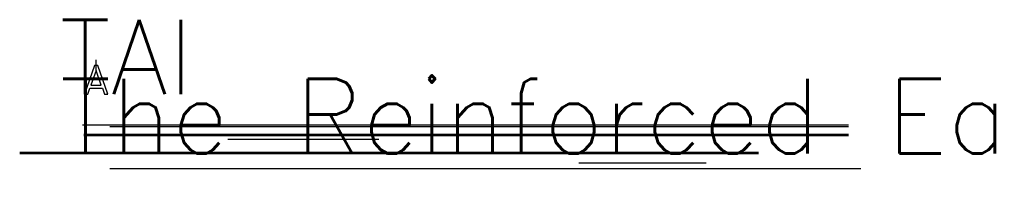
# Model space of a CAD drawing. Extents: x 0 to 1154, y 0 to 483.
# Tile 5 of 6: x 509 to 761, y 442 to 483. Entities that reach past the tile are written whole.
import ezdxf

# ---------------------------------------------------------------- set-up
doc = ezdxf.new("R2010")
doc.units = 0
doc.header["$LTSCALE"] = 25.4
doc.header["$MEASUREMENT"] = 0
doc.layers.add('TRASH', color=1, linetype='CONTINUOUS')
doc.styles.add('TXT_SHX', font='txt.shx')

msp = doc.modelspace()

# ---------------------------------------------------------------- linework, layer by layer
at = {"layer": 'TRASH', "color": 7, "linetype": 'CONTINUOUS'}
for p, q in [((529.01, 469.59), (529.01, 472.31)), ((529.01, 469.59), (529.01, 472.31)), ((529.01, 469.59), (529.01, 470.85)), ((529.01, 469.59), (529.01, 470.85)), ((529.01, 469.59), (529.01, 470.85)), ((529.01, 469.59), (529.01, 470.85)), ((562.65, 452.03), (601.28, 452.03)), ((562.65, 452.03), (601.28, 452.03)), ((652.41, 445.98), (685.01, 445.98)), ((652.41, 445.98), (685.01, 445.98))]:
    msp.add_line(p, q, dxfattribs=at)
at = {"layer": 'TRASH', "color": 3, "linetype": 'CONTINUOUS'}
for p, q in [((525.54, 455.69), (721.44, 455.69)), ((525.54, 455.69), (721.44, 455.69)), ((525.87, 453.36), (721.44, 453.36)), ((525.87, 453.36), (721.44, 453.36)), ((532.55, 455.29), (721.44, 455.29)), ((532.55, 455.29), (721.44, 455.29)), ((525.87, 452.96), (721.44, 452.96)), ((525.87, 452.96), (721.44, 452.96)), ((509.46, 448.78), (698.36, 448.78)), ((509.46, 448.78), (698.36, 448.78)), ((509.46, 448.38), (698.36, 448.38)), ((509.46, 448.38), (698.36, 448.38)), ((532.55, 444.56), (724.57, 444.56)), ((532.55, 444.56), (724.57, 444.56))]:
    msp.add_line(p, q, dxfattribs=at)
at = {"layer": 'TRASH', "color": 7, "linetype": 'CONTINUOUS'}
for points in [[(529.01, 470.85), (528.61, 470.85), (526.01, 463.53), (526.86, 463.53), (527.4, 465.06), (530.63, 465.06), (531.17, 463.53), (532.02, 463.53), (529.41, 470.85)], [(529.01, 470.85), (528.61, 470.85), (526.01, 463.53), (526.86, 463.53), (527.4, 465.06), (530.63, 465.06), (531.17, 463.53), (532.02, 463.53), (529.41, 470.85)], [(527.69, 465.86), (530.34, 465.86), (529.01, 469.59)], [(527.69, 465.86), (530.34, 465.86), (529.01, 469.59)]]:
    msp.add_lwpolyline(points, close=True, dxfattribs=at)

# ---------------------------------------------------------------- texts
at = {"layer": 'TRASH', "color": 3, "linetype": 'CONTINUOUS', "style": 'TXT_SHX'}
for s, p in [('TAI', (519.69, 463.52)), ('TAI', (519.69, 463.52)), ('The Reinforced Earth Company', (519.77, 448.41)), ('The Reinforced Earth Company', (519.77, 448.41))]:
    msp.add_text(s, height=19, dxfattribs=at).set_placement(p)

doc.saveas('drawing.dxf')
